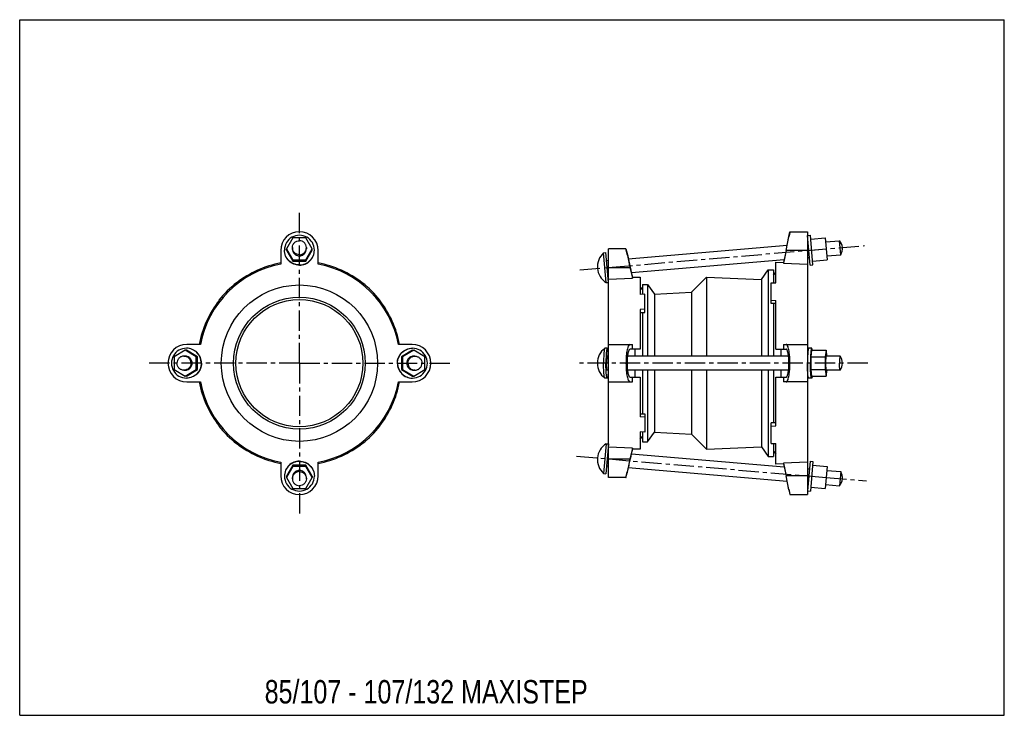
# Model space of a CAD drawing. Header units: millimetres. Extents: x 0 to 841, y 0 to 594.
import ezdxf

# ---------------------------------------------------------------- set-up
doc = ezdxf.new("R2010")
doc.units = ezdxf.units.MM
doc.header["$LTSCALE"] = 46.255
doc.linetypes.add('CENTER', pattern=[0.6, 0.375, -0.075, 0.075, -0.075])
doc.layers.get('0').update_dxf_attribs({"linetype": 'CONTINUOUS'})
doc.layers.add('02___PRT_ALL_AXES', color=7, linetype='CONTINUOUS')
doc.styles.get("Standard").update_dxf_attribs({"font": 'txt', "width": 0.8})

msp = doc.modelspace()

# ---------------------------------------------------------------- linework, layer by layer
at = {"color": 7, "linetype": 'Continuous'}
for p, q in [((0, 0), (0, 594)), ((0, 594), (841, 594)), ((841, 0), (841, 594)), ((657.01, 408.95), (657.87, 412.95)), ((657.87, 412.95), (672.87, 412.95)), ((672.87, 412.95), (672.87, 188.45)), ((233.44, 407.78), (227.95, 398.31)), ((244.41, 407.78), (233.44, 407.78)), ((249.89, 398.31), (244.41, 407.78)), ((657.01, 408.94), (657.01, 408.95)), ((675.64, 406.72), (688.05, 407.78)), ((688.05, 407.78), (689.66, 388.85)), ((688.34, 404.29), (700.23, 405.3)), ((222.92, 396.95), (222.92, 385.25)), ((227.95, 397.25), (227.95, 398.31)), ((227.95, 398.31), (233.44, 388.85)), ((227.95, 397.25), (233.44, 387.79)), ((244.41, 388.85), (249.89, 398.31)), ((244.41, 387.79), (249.89, 397.25)), ((249.89, 397.25), (249.89, 398.31)), ((254.92, 385.25), (254.92, 396.95)), ((502.87, 202.95), (502.87, 398.45)), ((517.87, 398.45), (502.87, 398.45)), ((517.87, 398.45), (518.81, 394.45)), ((518.56, 394.99), (517.87, 398.45)), ((517.95, 398.05), (517.88, 398.41)), ((672.87, 396.95), (654.7, 396.95)), ((676.45, 397.25), (688.85, 398.31)), ((233.44, 387.79), (233.44, 388.85)), ((233.44, 388.85), (244.41, 388.85)), ((233.44, 387.79), (244.41, 387.79)), ((244.41, 387.79), (244.41, 388.85)), ((518.81, 394.45), (518.82, 394.44)), ((645.87, 369.3), (645.87, 386.92)), ((645.87, 386.92), (652.37, 386.68)), ((677.26, 387.79), (689.66, 388.85)), ((689.36, 392.33), (701.25, 393.35)), ((502.87, 382.45), (521.27, 382.45)), ((652.37, 386.68), (652.37, 386.02)), ((652.37, 386.02), (672.87, 385.25)), ((502.87, 372.49), (523.37, 373.27)), ((523.37, 374.03), (529.87, 374.28)), ((523.37, 373.27), (523.37, 374.03)), ((529.87, 374.28), (529.87, 359.45)), ((643.87, 375.92), (645.87, 378.11)), ((185.24, 369.41), (185.33, 369.3)), ((292.61, 369.41), (292.52, 369.3)), ((529.87, 365.61), (531.87, 363.42)), ((641.87, 351.63), (641.87, 369.41)), ((641.87, 369.41), (645.87, 369.3)), ((170.21, 354.38), (170.33, 354.29)), ((307.64, 354.38), (307.52, 354.29)), ((533.87, 359.56), (529.87, 359.45)), ((533.87, 343.94), (533.87, 359.56)), ((641.87, 354.38), (645.87, 354.29)), ((645.87, 312.7), (645.87, 354.29)), ((533.87, 346.69), (529.87, 346.6)), ((529.87, 346.6), (529.87, 312.7)), ((645.87, 351.52), (641.87, 351.63)), ((529.87, 343.83), (533.87, 343.94)), ((141.31, 311.67), (131.84, 306.18)), ((150.78, 306.18), (141.31, 311.67)), ((142.37, 311.67), (141.31, 311.67)), ((151.83, 306.18), (142.37, 311.67)), ((154.37, 316.7), (142.67, 316.7)), ((335.17, 316.7), (323.47, 316.7)), ((499.8, 313.45), (499.73, 313.42)), ((501.79, 313.45), (499.8, 313.45)), ((502.87, 316.7), (523.37, 316.7)), ((529.87, 312.7), (521.42, 312.7)), ((523.37, 312.7), (523.37, 316.7)), ((525.47, 312.7), (525.47, 306.7)), ((645.87, 312.7), (654.58, 312.7)), ((650.28, 306.7), (650.28, 312.7)), ((652.37, 316.7), (672.87, 316.7)), ((652.37, 316.7), (652.37, 312.7)), ((676.45, 313.45), (673.96, 313.45)), ((676.45, 311.67), (675.64, 306.18)), ((676.45, 311.67), (688.85, 311.67)), ((688.85, 311.67), (688.05, 306.18)), ((689.59, 306.7), (688.85, 311.67)), ((131.84, 306.18), (131.84, 295.21)), ((140.3, 306.7), (141.31, 306.7)), ((150.78, 295.21), (150.78, 306.18)), ((151.83, 306.18), (150.78, 306.18)), ((151.83, 295.21), (151.83, 306.18)), ((502.87, 306.7), (501.79, 306.7)), ((656.7, 306.7), (519.15, 306.7)), ((673, 306.7), (672.87, 306.7)), ((675.64, 306.18), (688.05, 306.18)), ((675.64, 306.18), (675.64, 295.21)), ((688.05, 306.18), (688.05, 295.21)), ((700.74, 306.7), (688.85, 306.7)), ((700.79, 306.66), (700.74, 306.7)), ((131.84, 295.21), (141.31, 289.73)), ((140.3, 294.7), (141.31, 294.7)), ((141.31, 289.73), (150.78, 295.21)), ((142.37, 289.73), (151.83, 295.21)), ((151.83, 295.21), (150.78, 295.21)), ((502.87, 294.7), (501.79, 294.7)), ((656.7, 294.7), (519.15, 294.7)), ((525.47, 294.7), (525.47, 288.7)), ((650.28, 288.7), (650.28, 294.7)), ((673, 294.7), (672.87, 294.7)), ((675.64, 295.21), (688.05, 295.21)), ((675.64, 295.21), (676.45, 289.73)), ((688.05, 295.21), (688.85, 289.73)), ((700.74, 294.7), (688.85, 294.7)), ((688.85, 289.73), (689.59, 294.7)), ((700.79, 294.74), (700.74, 294.7)), ((142.37, 289.73), (141.31, 289.73)), ((499.8, 287.95), (499.73, 287.98)), ((501.79, 287.95), (499.8, 287.95)), ((521.42, 288.7), (529.87, 288.7)), ((523.37, 284.7), (523.37, 288.7)), ((529.87, 288.7), (529.87, 254.8)), ((645.87, 288.7), (654.58, 288.7)), ((645.87, 247.11), (645.87, 288.7)), ((652.37, 288.7), (652.37, 284.7)), ((676.45, 287.95), (673.96, 287.95)), ((676.45, 289.73), (688.85, 289.73)), ((142.67, 284.7), (154.37, 284.7)), ((323.47, 284.7), (335.17, 284.7)), ((502.87, 284.7), (523.37, 284.7)), ((672.87, 284.7), (652.37, 284.7)), ((529.87, 257.57), (533.87, 257.46)), ((533.87, 254.71), (529.87, 254.8)), ((533.87, 257.46), (533.87, 241.84)), ((170.21, 247.01), (170.33, 247.11)), ((307.64, 247.01), (307.52, 247.11)), ((645.87, 249.88), (641.87, 249.77)), ((641.87, 231.99), (641.87, 249.77)), ((641.87, 247.01), (645.87, 247.11)), ((529.87, 241.95), (529.87, 227.12)), ((533.87, 241.84), (529.87, 241.95)), ((529.87, 235.79), (531.87, 237.98)), ((185.24, 231.99), (185.33, 232.1)), ((292.61, 231.99), (292.52, 232.1)), ((523.37, 228.13), (502.87, 228.91)), ((523.37, 227.37), (523.37, 228.13)), ((529.87, 227.12), (523.37, 227.37)), ((641.87, 231.99), (645.87, 232.1)), ((645.87, 214.48), (645.87, 232.1)), ((502.87, 218.95), (521.27, 218.95)), ((643.87, 225.48), (645.87, 223.29)), ((222.92, 216.15), (222.92, 204.45)), ((254.92, 204.45), (254.92, 216.15)), ((652.37, 214.72), (645.87, 214.48)), ((672.87, 216.15), (652.37, 215.38)), ((652.37, 215.38), (652.37, 214.72)), ((517.87, 202.95), (502.87, 202.95)), ((517.87, 202.95), (518.81, 206.95)), ((518.81, 206.95), (518.82, 207)), ((672.87, 204.45), (654.7, 204.45)), ((657.01, 192.46), (657.01, 192.45)), ((657.01, 192.45), (657.87, 188.45)), ((657.22, 191.92), (657.87, 188.45)), ((657.87, 188.45), (672.87, 188.45)), ((0, 0), (841, 0))]:
    msp.add_line(p, q, dxfattribs=at)
for centre, radius, start, end in [((238.92, 396.95), 16, 0, 180), ((101.23, 515.39), 565.88, 347.91801, 349.15677), ((69.96, 521.13), 597.78, 348.01053, 349.1595), ((974.4, 486.57), 464.95, 191.45848, 192.94111), ((238.92, 300.7), 86.05, 100.71585, 169.28413), ((238.92, 300.7), 87.05, 100.59229, 128), ((238.92, 300.7), 86.05, 10.71585, 79.28415), ((238.92, 300.7), 87.05, 52, 79.40663), ((238.92, 300.7), 87.2, 128, 142), ((238.92, 300.7), 87.2, 38, 52), ((238.92, 300.7), 87.05, 142, 169.40771), ((238.92, 300.7), 87.05, 10.59335, 38), ((142.67, 300.7), 16, 90, 270), ((142.38, 300.75), 12.7, 90.04155, 150.14505), ((335.17, 300.7), 16, 270, 90), ((509.43, 300.7), 16, 127.3252, 232.6748), ((657.55, 308.88), 19.65, 8.17465, 8.4251), ((142.45, 300.7), 12.79, 150.09833, 180.00533), ((402.65, 302.16), 100.2, 2.59721, 2.80869), ((692.77, 300.7), 10, 323.40839, 36.59118), ((142.45, 300.7), 12.79, 179.99467, 209.90167), ((402.65, 299.23), 100.2, 357.19131, 357.40279), ((142.38, 300.64), 12.7, 209.85495, 269.95846), ((657.55, 292.52), 19.65, 351.5749, 351.82535), ((238.92, 300.7), 87.05, 190.59338, 218), ((238.92, 300.7), 86.05, 190.71589, 259.28415), ((238.92, 300.7), 86.05, 280.71585, 349.28415), ((238.92, 300.7), 87.05, 322, 349.40665), ((238.92, 300.7), 87.2, 218, 232), ((238.92, 300.7), 87.2, 308, 322), ((238.92, 300.7), 87.05, 232, 259.40664), ((238.92, 300.7), 87.05, 280.59336, 308), ((1002.16, 108.82), 493.34, 167.10156, 168.49884), ((238.92, 204.45), 16, 180, 360), ((69.45, 79.56), 598.31, 10.87679, 12.04842), ((99.67, 86.27), 567.47, 10.8098, 12.02017)]:
    msp.add_arc(centre, radius, start, end, dxfattribs=at)
for points, knots in [([(657.87, 412.95), (657.88, 412.97), (657.84, 412.77), (657.82, 412.67), (657.75, 412.26), (657.62, 411.57), (657.39, 410.34), (657.19, 409.3), (657.07, 408.7)], [0, 0, 0, 0, 0.016471, 0.065626, 0.14705, 0.259926, 0.575375, 1, 1, 1, 1]), ([(232.92, 398.31), (232.92, 397.53), (233.24, 395.96), (234.57, 393.97), (236.57, 392.64), (238.14, 392.33), (238.92, 392.33)], [0, 0, 0, 0, 0.249581, 0.499408, 0.749555, 1, 1, 1, 1]), ([(238.92, 392.33), (239.7, 392.33), (241.28, 392.64), (243.27, 393.97), (244.61, 395.96), (244.92, 397.53), (244.92, 398.31)], [0, 0, 0, 0, 0.250445, 0.500592, 0.750419, 1, 1, 1, 1]), ([(518.72, 394.21), (518.71, 394.28), (518.66, 394.54), (518.6, 394.79), (518.56, 394.99)], [0, 0, 0, 0, 0.258039, 1, 1, 1, 1]), ([(518.82, 394.44), (518.89, 394.08), (519.71, 390.08), (520.58, 386.08), (521.42, 382.45)], [0, 0, 0, 0, 0.088606, 1, 1, 1, 1]), ([(155.07, 300.7), (155.07, 302.36), (154.41, 305.71), (151.59, 309.95), (147.36, 312.78), (144.02, 313.45), (142.37, 313.45)], [0, 0, 0, 0, 0.250437, 0.500594, 0.750419, 1, 1, 1, 1]), ([(155.28, 300.7), (155.28, 302.36), (154.62, 305.71), (151.8, 309.95), (147.58, 312.78), (144.23, 313.45), (142.58, 313.45)], [0, 0, 0, 0, 0.250437, 0.500594, 0.750419, 1, 1, 1, 1]), ([(499.61, 313.26), (499.52, 313.07), (499.39, 312.57), (499.23, 311.63), (499.08, 310.37), (498.96, 308.81), (498.85, 307.01), (498.74, 304.28), (498.71, 302.15), (498.71, 300.7)], [0, 0, 0, 0, 0.047816, 0.123458, 0.225214, 0.350193, 0.494693, 0.654394, 1, 1, 1, 1]), ([(499.73, 313.42), (499.72, 313.41), (499.67, 313.37), (499.63, 313.31), (499.61, 313.26)], [0, 0, 0, 0, 0.196566, 1, 1, 1, 1]), ([(501.79, 313.45), (501.75, 313.45), (501.65, 313.37), (501.5, 313.04), (501.33, 312.33), (501.16, 311.17), (501.01, 309.6), (500.88, 307.69), (500.78, 305.52), (500.72, 303.16), (500.71, 301.53), (500.71, 300.7)], [0, 0, 0, 0, 0.009516, 0.025918, 0.08434, 0.176827, 0.300414, 0.450585, 0.621621, 0.807208, 1, 1, 1, 1]), ([(502.73, 307.07), (502.69, 307.96), (502.59, 309.51), (502.41, 311.32), (502.22, 312.42), (502.11, 312.9), (502.01, 313.19), (501.94, 313.35), (501.85, 313.45), (501.79, 313.45)], [0, 0, 0, 0, 0.405922, 0.718637, 0.833433, 0.918229, 0.949149, 0.972587, 1, 1, 1, 1]), ([(521.27, 316.7), (520.67, 316.7), (520.03, 315.81), (519.59, 314.82), (519.19, 313.68), (518.77, 311.95), (518.38, 309.55), (518.09, 306.81), (517.91, 303.82), (517.85, 300.7), (517.91, 297.58), (518.09, 294.59), (518.38, 291.85), (518.77, 289.45), (519.19, 287.72), (519.59, 286.58), (520.03, 285.59), (520.67, 284.7), (521.27, 284.7)], [0, 0, 0, 0, 0.053374, 0.07491, 0.099995, 0.160437, 0.233301, 0.316248, 0.406292, 0.5, 0.593708, 0.683752, 0.766699, 0.839563, 0.900005, 0.92509, 0.946626, 1, 1, 1, 1]), ([(521.42, 312.7), (520.97, 312.7), (520.49, 312.04), (520.15, 311.29), (519.84, 310.43), (519.51, 309.14), (519.21, 307.34), (518.98, 305.28), (518.84, 303.04), (518.8, 300.7), (518.84, 298.36), (518.98, 296.12), (519.21, 294.06), (519.51, 292.26), (519.84, 290.96), (520.15, 290.11), (520.49, 289.36), (520.97, 288.7), (521.42, 288.7)], [0, 0, 0, 0, 0.053751, 0.075329, 0.100436, 0.160859, 0.23365, 0.316495, 0.406423, 0.50001, 0.593595, 0.68352, 0.766362, 0.839148, 0.899568, 0.924673, 0.946251, 1, 1, 1, 1]), ([(654.58, 288.7), (654.76, 288.7), (655.05, 288.87), (655.33, 289.22), (655.66, 289.8), (656.01, 290.8), (656.36, 292.27), (656.64, 294.07), (656.85, 296.12), (656.98, 298.37), (657.02, 300.7), (656.98, 303.03), (656.85, 305.27), (656.64, 307.33), (656.36, 309.13), (656.01, 310.6), (655.66, 311.6), (655.33, 312.18), (655.05, 312.53), (654.76, 312.7), (654.58, 312.7)], [0, 0, 0, 0, 0.021389, 0.035905, 0.053765, 0.100161, 0.160545, 0.233392, 0.316324, 0.40634, 0.500008, 0.593676, 0.68369, 0.766618, 0.839461, 0.899843, 0.946236, 0.964096, 0.978612, 1, 1, 1, 1]), ([(654.7, 284.7), (654.81, 284.7), (655.06, 284.76), (655.39, 285.01), (655.69, 285.4), (656.12, 286.17), (656.58, 287.5), (657.03, 289.46), (657.4, 291.86), (657.67, 294.6), (657.84, 297.59), (657.89, 300.7), (657.84, 303.81), (657.67, 306.8), (657.4, 309.54), (657.03, 311.94), (656.58, 313.9), (656.12, 315.23), (655.69, 316), (655.39, 316.39), (655.06, 316.64), (654.81, 316.7), (654.7, 316.7)], [0, 0, 0, 0, 0.009991, 0.021632, 0.036069, 0.053861, 0.10017, 0.160517, 0.233356, 0.316293, 0.406319, 0.5, 0.593681, 0.683707, 0.766644, 0.839483, 0.89983, 0.946139, 0.963931, 0.978368, 0.990009, 1, 1, 1, 1]), ([(673.96, 313.45), (673.9, 313.45), (673.81, 313.35), (673.74, 313.19), (673.64, 312.9), (673.52, 312.42), (673.34, 311.32), (673.16, 309.51), (673.06, 307.96), (673.02, 307.07)], [0, 0, 0, 0, 0.027413, 0.050851, 0.081771, 0.166567, 0.281363, 0.594078, 1, 1, 1, 1]), ([(676.45, 313.45), (676.41, 313.45), (676.31, 313.37), (676.16, 313.04), (675.99, 312.33), (675.82, 311.17), (675.66, 309.6), (675.54, 307.69), (675.44, 305.52), (675.38, 303.16), (675.37, 301.53), (675.37, 300.7)], [0, 0, 0, 0, 0.009516, 0.025918, 0.08434, 0.176827, 0.300414, 0.450585, 0.621621, 0.807208, 1, 1, 1, 1]), ([(676.99, 311.76), (676.95, 312), (676.88, 312.42), (676.75, 312.96), (676.64, 313.29), (676.51, 313.45), (676.45, 313.45)], [0, 0, 0, 0, 0.40802, 0.7094, 0.902299, 1, 1, 1, 1]), ([(140.3, 306.7), (139.52, 306.7), (137.95, 306.39), (135.96, 305.05), (134.63, 303.06), (134.32, 301.48), (134.32, 300.7)], [0, 0, 0, 0, 0.24958, 0.499412, 0.749549, 1, 1, 1, 1]), ([(146.27, 300.7), (146.27, 301.48), (145.96, 303.06), (144.63, 305.05), (142.65, 306.39), (141.07, 306.7), (140.3, 306.7)], [0, 0, 0, 0, 0.250451, 0.500588, 0.75042, 1, 1, 1, 1]), ([(147.29, 300.7), (147.29, 301.48), (146.98, 303.06), (145.65, 305.05), (143.66, 306.39), (142.09, 306.7), (141.31, 306.7)], [0, 0, 0, 0, 0.250445, 0.500592, 0.750419, 1, 1, 1, 1]), ([(501.79, 306.7), (501.77, 306.7), (501.73, 306.66), (501.66, 306.51), (501.58, 306.17), (501.5, 305.63), (501.42, 304.89), (501.36, 303.99), (501.3, 302.58), (501.28, 301.46), (501.28, 300.7)], [0, 0, 0, 0, 0.00952, 0.025929, 0.084335, 0.176824, 0.300447, 0.450564, 0.621611, 1, 1, 1, 1]), ([(673.02, 307.07), (673, 306.58), (672.91, 304.45), (672.87, 302.33), (672.87, 300.7)], [0, 0, 0, 0, 0.234712, 1, 1, 1, 1]), ([(688.85, 306.7), (688.84, 306.7), (688.79, 306.66), (688.72, 306.51), (688.64, 306.17), (688.56, 305.63), (688.48, 304.89), (688.42, 303.99), (688.36, 302.58), (688.34, 301.46), (688.34, 300.7)], [0, 0, 0, 0, 0.009505, 0.025911, 0.084328, 0.176832, 0.300425, 0.45058, 0.621618, 1, 1, 1, 1]), ([(700.48, 305.9), (700.43, 305.58), (700.36, 304.85), (700.25, 303.12), (700.23, 301.7), (700.23, 300.7)], [0, 0, 0, 0, 0.184321, 0.423481, 1, 1, 1, 1]), ([(700.74, 306.7), (700.71, 306.7), (700.64, 306.62), (700.59, 306.47), (700.53, 306.21), (700.5, 306.01), (700.48, 305.9)], [0, 0, 0, 0, 0.09751, 0.290369, 0.591763, 1, 1, 1, 1]), ([(140.3, 294.7), (139.52, 294.7), (137.95, 295.01), (135.96, 296.35), (134.63, 298.34), (134.32, 299.92), (134.32, 300.7)], [0, 0, 0, 0, 0.24958, 0.499412, 0.749549, 1, 1, 1, 1]), ([(146.27, 300.7), (146.27, 299.92), (145.96, 298.34), (144.63, 296.35), (142.65, 295.01), (141.07, 294.7), (140.3, 294.7)], [0, 0, 0, 0, 0.250451, 0.500588, 0.75042, 1, 1, 1, 1]), ([(141.31, 294.7), (142.09, 294.7), (143.66, 295.01), (145.65, 296.35), (146.98, 298.34), (147.29, 299.92), (147.29, 300.7)], [0, 0, 0, 0, 0.249581, 0.499408, 0.749555, 1, 1, 1, 1]), ([(155.07, 300.7), (155.07, 299.04), (154.41, 295.69), (151.59, 291.45), (147.36, 288.61), (144.02, 287.95), (142.37, 287.95)], [0, 0, 0, 0, 0.250437, 0.500594, 0.750419, 1, 1, 1, 1]), ([(155.28, 300.7), (155.28, 299.04), (154.62, 295.69), (151.8, 291.45), (147.58, 288.61), (144.23, 287.95), (142.58, 287.95)], [0, 0, 0, 0, 0.250437, 0.500594, 0.750419, 1, 1, 1, 1]), ([(499.61, 288.14), (499.52, 288.32), (499.39, 288.83), (499.23, 289.76), (499.08, 291.03), (498.96, 292.59), (498.85, 294.39), (498.74, 297.12), (498.71, 299.25), (498.71, 300.7)], [0, 0, 0, 0, 0.047816, 0.123458, 0.225214, 0.350193, 0.494693, 0.654394, 1, 1, 1, 1]), ([(501.79, 287.95), (501.75, 287.95), (501.65, 288.03), (501.5, 288.36), (501.33, 289.06), (501.16, 290.23), (501.01, 291.8), (500.88, 293.71), (500.78, 295.88), (500.72, 298.24), (500.71, 299.87), (500.71, 300.7)], [0, 0, 0, 0, 0.009516, 0.025918, 0.08434, 0.176827, 0.300414, 0.450585, 0.621621, 0.807208, 1, 1, 1, 1]), ([(501.79, 294.7), (501.77, 294.7), (501.73, 294.74), (501.66, 294.89), (501.58, 295.22), (501.5, 295.77), (501.42, 296.51), (501.36, 297.41), (501.3, 298.82), (501.28, 299.93), (501.28, 300.7)], [0, 0, 0, 0, 0.00952, 0.025929, 0.084335, 0.176824, 0.300447, 0.450564, 0.621611, 1, 1, 1, 1]), ([(673.02, 294.32), (673, 294.82), (672.91, 296.95), (672.87, 299.07), (672.87, 300.7)], [0, 0, 0, 0, 0.234712, 1, 1, 1, 1]), ([(676.45, 287.95), (676.41, 287.95), (676.31, 288.03), (676.16, 288.36), (675.99, 289.06), (675.82, 290.23), (675.66, 291.8), (675.54, 293.71), (675.44, 295.88), (675.38, 298.24), (675.37, 299.87), (675.37, 300.7)], [0, 0, 0, 0, 0.009516, 0.025918, 0.08434, 0.176827, 0.300414, 0.450585, 0.621621, 0.807208, 1, 1, 1, 1]), ([(688.34, 300.7), (688.34, 299.93), (688.36, 298.82), (688.42, 297.41), (688.48, 296.51), (688.56, 295.77), (688.64, 295.22), (688.72, 294.89), (688.79, 294.74), (688.84, 294.7), (688.85, 294.7)], [0, 0, 0, 0, 0.378382, 0.54942, 0.699575, 0.823168, 0.915672, 0.974089, 0.990495, 1, 1, 1, 1]), ([(700.48, 295.5), (700.43, 295.82), (700.36, 296.55), (700.25, 298.28), (700.23, 299.7), (700.23, 300.7)], [0, 0, 0, 0, 0.184321, 0.423481, 1, 1, 1, 1]), ([(700.74, 294.7), (700.71, 294.7), (700.64, 294.78), (700.59, 294.93), (700.53, 295.19), (700.5, 295.39), (700.48, 295.5)], [0, 0, 0, 0, 0.09751, 0.290369, 0.591763, 1, 1, 1, 1]), ([(499.73, 287.98), (499.72, 287.98), (499.67, 288.03), (499.63, 288.09), (499.61, 288.14)], [0, 0, 0, 0, 0.196566, 1, 1, 1, 1]), ([(502.73, 294.32), (502.69, 293.44), (502.59, 291.88), (502.41, 290.08), (502.22, 288.98), (502.11, 288.5), (502.01, 288.21), (501.94, 288.05), (501.85, 287.95), (501.79, 287.95)], [0, 0, 0, 0, 0.405922, 0.718637, 0.833433, 0.918229, 0.949149, 0.972587, 1, 1, 1, 1]), ([(673.96, 287.95), (673.9, 287.95), (673.81, 288.05), (673.74, 288.21), (673.64, 288.5), (673.52, 288.98), (673.34, 290.08), (673.16, 291.88), (673.06, 293.44), (673.02, 294.32)], [0, 0, 0, 0, 0.027413, 0.050851, 0.081771, 0.166567, 0.281363, 0.594078, 1, 1, 1, 1]), ([(676.99, 289.64), (676.95, 289.4), (676.88, 288.97), (676.75, 288.44), (676.64, 288.11), (676.51, 287.95), (676.45, 287.95)], [0, 0, 0, 0, 0.40802, 0.7094, 0.902299, 1, 1, 1, 1]), ([(521.42, 218.95), (521.07, 217.44), (520.57, 215.23), (519.96, 212.43), (519.57, 210.6), (519.28, 209.2), (519.01, 207.89), (518.93, 207.56), (518.8, 206.87), (518.81, 206.95)], [0, 0, 0, 0, 0.379055, 0.551328, 0.703249, 0.828695, 0.922428, 0.980387, 1, 1, 1, 1]), ([(517.87, 202.95), (517.87, 202.93), (517.91, 203.13), (517.93, 203.23), (518.01, 203.64), (518.1, 204.09), (518.22, 204.7), (518.43, 205.75), (518.6, 206.59), (518.72, 207.19)], [0, 0, 0, 0, 0.016479, 0.065655, 0.14711, 0.260017, 0.40325, 0.575487, 1, 1, 1, 1]), ([(657.07, 192.7), (657.09, 192.63), (657.14, 192.37), (657.19, 192.11), (657.22, 191.92)], [0, 0, 0, 0, 0.258044, 1, 1, 1, 1])]:
    msp.add_open_spline(points, degree=3, knots=knots, dxfattribs=at)
for points in [[(654.58, 396.95), (653.84, 393.52), (653.11, 390.1), (652.37, 386.68)], [(654.7, 396.95), (653.92, 393.31), (653.15, 389.66), (652.37, 386.02)], [(521.27, 382.45), (521.97, 379.39), (522.67, 376.33), (523.37, 373.27)], [(521.42, 382.45), (522.07, 379.64), (522.73, 376.84), (523.37, 374.03)], [(523.37, 228.13), (522.67, 225.07), (521.97, 222.01), (521.27, 218.95)], [(523.37, 227.37), (522.73, 224.56), (522.07, 221.75), (521.42, 218.95)], [(652.37, 215.38), (653.15, 211.73), (653.92, 208.09), (654.7, 204.45)], [(652.37, 214.72), (653.11, 211.3), (653.84, 207.87), (654.58, 204.45)]]:
    msp.add_open_spline(points, degree=3, dxfattribs=at)
at = {"layer": '02___PRT_ALL_AXES', "color": 7, "linetype": 'CENTER'}
for p, q in [((238.92, 300.7), (238.92, 429.46)), ((478.37, 380.36), (721.62, 401.11)), ((238.92, 300.7), (110.16, 300.7)), ((238.92, 300.7), (238.92, 171.93)), ((238.92, 300.7), (367.69, 300.7)), ((724.33, 300.7), (476.35, 300.7)), ((475.71, 221.27), (676.45, 204.14)), ((688.85, 203.09), (723.34, 200.15))]:
    msp.add_line(p, q, dxfattribs=at)
at = {"layer": '02___PRT_ALL_AXES', "color": 7, "linetype": 'Continuous'}
for p, q in [((672.87, 409.75), (675.37, 409.96)), ((675.04, 384.34), (672.87, 409.75)), ((677.53, 384.55), (675.37, 409.96)), ((701.25, 393.35), (700.23, 405.3)), ((232.92, 399.33), (232.92, 398.31)), ((244.92, 399.33), (244.92, 398.31)), ((519.76, 389.91), (655.53, 401.49)), ((672.87, 402.97), (673.43, 403.02)), ((498.71, 394.89), (500.71, 395.06)), ((500.88, 369.48), (498.71, 394.89)), ((502.87, 369.65), (500.71, 395.06)), ((501.28, 388.34), (502.87, 388.47)), ((522.43, 378.1), (652.92, 389.23)), ((672.87, 390.93), (674.45, 391.06)), ((633.49, 372.05), (639.37, 380.45)), ((639.37, 380.45), (639.37, 306.7)), ((639.37, 380.45), (643.87, 380.45)), ((643.87, 380.45), (643.87, 369.35)), ((675.04, 384.34), (677.53, 384.55)), ((502.3, 376.38), (502.87, 376.43)), ((573.87, 361.32), (586.6, 374.05)), ((586.6, 374.05), (586.6, 306.7)), ((586.6, 374.05), (633.49, 372.05)), ((633.49, 372.05), (633.49, 306.7)), ((500.88, 369.48), (502.87, 369.65)), ((531.87, 367.95), (531.87, 359.5)), ((531.87, 367.95), (536.37, 367.95)), ((536.37, 367.95), (536.37, 306.7)), ((536.37, 367.95), (542.24, 359.58)), ((542.24, 359.58), (573.87, 361.32)), ((542.24, 359.58), (542.24, 306.7)), ((573.87, 361.32), (573.87, 306.7)), ((643.87, 351.58), (643.87, 306.7)), ((531.87, 343.88), (531.87, 306.7)), ((335.48, 311.67), (326.01, 306.18)), ((336.54, 311.67), (327.07, 306.18)), ((335.48, 311.67), (336.54, 311.67)), ((346, 306.18), (336.54, 311.67)), ((326.01, 306.18), (327.07, 306.18)), ((326.01, 306.18), (326.01, 295.21)), ((327.07, 306.18), (327.07, 295.21)), ((337.55, 306.7), (336.54, 306.7)), ((346, 295.21), (346, 306.18)), ((326.01, 295.21), (327.07, 295.21)), ((326.01, 295.21), (335.48, 289.73)), ((327.07, 295.21), (336.54, 289.73)), ((336.54, 289.73), (346, 295.21)), ((337.55, 294.7), (336.54, 294.7)), ((531.87, 294.7), (531.87, 257.52)), ((536.37, 294.7), (536.37, 233.45)), ((542.24, 294.7), (542.24, 241.82)), ((573.87, 294.7), (573.87, 240.08)), ((586.6, 294.7), (586.6, 227.35)), ((633.49, 294.7), (633.49, 229.35)), ((639.37, 294.7), (639.37, 220.95)), ((643.87, 294.7), (643.87, 249.82)), ((335.48, 289.73), (336.54, 289.73)), ((531.87, 241.89), (531.87, 233.45)), ((536.37, 233.45), (542.24, 241.82)), ((542.24, 241.82), (573.87, 240.08)), ((573.87, 240.08), (586.6, 227.35)), ((500.88, 231.92), (498.71, 206.51)), ((502.87, 231.75), (500.71, 206.34)), ((500.88, 231.92), (502.87, 231.75)), ((531.87, 233.45), (536.37, 233.45)), ((586.6, 227.35), (633.49, 229.35)), ((633.49, 229.35), (639.37, 220.95)), ((643.87, 232.04), (643.87, 220.95)), ((502.3, 225.02), (502.87, 224.97)), ((522.43, 223.3), (652.92, 212.17)), ((639.37, 220.95), (643.87, 220.95)), ((233.44, 213.61), (227.95, 204.14)), ((233.44, 212.55), (227.95, 203.09)), ((244.41, 213.61), (233.44, 213.61)), ((233.44, 213.61), (233.44, 212.55)), ((244.41, 212.55), (233.44, 212.55)), ((249.89, 204.14), (244.41, 213.61)), ((244.41, 213.61), (244.41, 212.55)), ((249.89, 203.09), (244.41, 212.55)), ((501.28, 213.06), (502.87, 212.93)), ((519.76, 211.49), (655.53, 199.91)), ((675.04, 217.06), (672.87, 191.65)), ((672.87, 210.47), (674.45, 210.34)), ((675.04, 217.06), (677.53, 216.85)), ((677.53, 216.85), (675.37, 191.44)), ((677.26, 213.61), (689.66, 212.55)), ((689.66, 212.55), (688.05, 193.62)), ((227.95, 204.14), (227.95, 203.09)), ((227.95, 203.09), (233.44, 193.62)), ((232.92, 202.07), (232.92, 203.09)), ((244.41, 193.62), (249.89, 203.09)), ((244.92, 202.07), (244.92, 203.09)), ((249.89, 204.14), (249.89, 203.09)), ((498.71, 206.51), (500.71, 206.34)), ((676.45, 204.14), (688.85, 203.09)), ((689.36, 209.06), (701.25, 208.05)), ((701.25, 208.05), (700.23, 196.09)), ((233.44, 193.62), (244.41, 193.62)), ((672.87, 198.43), (673.43, 198.38)), ((675.64, 194.68), (688.05, 193.62)), ((688.34, 197.11), (700.23, 196.09)), ((672.87, 191.65), (675.37, 191.44))]:
    msp.add_line(p, q, dxfattribs=at)
for radius in [66.75, 56.25, 54.25]:
    msp.add_circle((238.92, 300.7), radius, dxfattribs=at)
for centre, radius, start, end in [((238.87, 397.25), 12.7, 119.85495, 179.95846), ((238.92, 397.17), 12.79, 89.99467, 119.90167), ((238.92, 397.17), 12.79, 60.09833, 90.00533), ((238.98, 397.25), 12.7, 0.04154, 60.14505), ((692.76, 398.65), 10, 328.0053, 41.74509), ((509.43, 383.01), 16, 132.04248, 237.70791), ((335.47, 300.75), 12.7, 29.85495, 89.95846), ((335.4, 300.7), 12.79, 359.99467, 29.90167), ((335.4, 300.7), 12.79, 330.09833, 0.00533), ((335.47, 300.64), 12.7, 270.04154, 330.14505), ((509.43, 218.39), 16, 122.29209, 227.95752), ((238.87, 204.15), 12.7, 180.04154, 240.14505), ((238.98, 204.15), 12.7, 299.85495, 359.95846), ((692.76, 202.75), 10, 318.25491, 31.9947), ((238.92, 204.23), 12.79, 240.09833, 270.00533), ((238.92, 204.23), 12.79, 269.99467, 299.90167)]:
    msp.add_arc(centre, radius, start, end, dxfattribs=at)
for points, knots in [([(232.92, 399.33), (232.92, 400.1), (233.24, 401.68), (234.57, 403.66), (236.57, 404.99), (238.14, 405.3), (238.92, 405.3)], [0, 0, 0, 0, 0.24958, 0.499412, 0.749549, 1, 1, 1, 1]), ([(244.92, 399.33), (244.92, 400.1), (244.61, 401.68), (243.27, 403.66), (241.28, 404.99), (239.7, 405.3), (238.92, 405.3)], [0, 0, 0, 0, 0.24958, 0.499412, 0.749549, 1, 1, 1, 1]), ([(238.92, 384.55), (237.26, 384.55), (233.91, 385.21), (229.68, 388.04), (226.84, 392.26), (226.17, 395.6), (226.17, 397.25)], [0, 0, 0, 0, 0.250437, 0.500594, 0.750419, 1, 1, 1, 1]), ([(238.92, 384.34), (237.26, 384.34), (233.91, 385), (229.68, 387.82), (226.84, 392.05), (226.17, 395.39), (226.17, 397.04)], [0, 0, 0, 0, 0.250437, 0.500594, 0.750419, 1, 1, 1, 1]), ([(238.92, 393.35), (238.14, 393.35), (236.57, 393.66), (234.57, 394.99), (233.24, 396.97), (232.92, 398.55), (232.92, 399.33)], [0, 0, 0, 0, 0.250451, 0.500588, 0.75042, 1, 1, 1, 1]), ([(238.92, 393.35), (239.7, 393.35), (241.28, 393.66), (243.27, 394.99), (244.61, 396.97), (244.92, 398.55), (244.92, 399.33)], [0, 0, 0, 0, 0.250451, 0.500588, 0.75042, 1, 1, 1, 1]), ([(238.92, 384.55), (240.58, 384.55), (243.93, 385.21), (248.17, 388.04), (251.01, 392.26), (251.67, 395.6), (251.67, 397.25)], [0, 0, 0, 0, 0.250437, 0.500594, 0.750419, 1, 1, 1, 1]), ([(238.92, 384.34), (240.58, 384.34), (243.93, 385), (248.17, 387.82), (251.01, 392.05), (251.67, 395.39), (251.67, 397.04)], [0, 0, 0, 0, 0.250437, 0.500594, 0.750419, 1, 1, 1, 1]), ([(322.56, 300.7), (322.56, 302.36), (323.22, 305.71), (326.05, 309.95), (330.27, 312.78), (333.61, 313.45), (335.27, 313.45)], [0, 0, 0, 0, 0.250437, 0.500594, 0.750419, 1, 1, 1, 1]), ([(322.77, 300.7), (322.77, 302.36), (323.43, 305.71), (326.26, 309.95), (330.48, 312.78), (333.83, 313.45), (335.48, 313.45)], [0, 0, 0, 0, 0.250437, 0.500594, 0.750419, 1, 1, 1, 1]), ([(336.54, 306.7), (335.76, 306.7), (334.18, 306.39), (332.2, 305.05), (330.87, 303.06), (330.56, 301.48), (330.56, 300.7)], [0, 0, 0, 0, 0.249581, 0.499408, 0.749555, 1, 1, 1, 1]), ([(331.57, 300.7), (331.57, 301.48), (331.88, 303.06), (333.21, 305.05), (335.2, 306.39), (336.77, 306.7), (337.55, 306.7)], [0, 0, 0, 0, 0.250451, 0.500588, 0.75042, 1, 1, 1, 1]), ([(337.55, 306.7), (338.33, 306.7), (339.9, 306.39), (341.89, 305.05), (343.22, 303.06), (343.53, 301.48), (343.53, 300.7)], [0, 0, 0, 0, 0.24958, 0.499412, 0.749549, 1, 1, 1, 1]), ([(322.56, 300.7), (322.56, 299.04), (323.22, 295.69), (326.05, 291.45), (330.27, 288.61), (333.61, 287.95), (335.27, 287.95)], [0, 0, 0, 0, 0.250437, 0.500594, 0.750419, 1, 1, 1, 1]), ([(322.77, 300.7), (322.77, 299.04), (323.43, 295.69), (326.26, 291.45), (330.48, 288.61), (333.83, 287.95), (335.48, 287.95)], [0, 0, 0, 0, 0.250437, 0.500594, 0.750419, 1, 1, 1, 1]), ([(330.56, 300.7), (330.56, 299.92), (330.87, 298.34), (332.2, 296.35), (334.18, 295.01), (335.76, 294.7), (336.54, 294.7)], [0, 0, 0, 0, 0.250445, 0.500592, 0.750419, 1, 1, 1, 1]), ([(331.57, 300.7), (331.57, 299.92), (331.88, 298.34), (333.21, 296.35), (335.2, 295.01), (336.77, 294.7), (337.55, 294.7)], [0, 0, 0, 0, 0.250451, 0.500588, 0.75042, 1, 1, 1, 1]), ([(337.55, 294.7), (338.33, 294.7), (339.9, 295.01), (341.89, 296.35), (343.22, 298.34), (343.53, 299.92), (343.53, 300.7)], [0, 0, 0, 0, 0.24958, 0.499412, 0.749549, 1, 1, 1, 1]), ([(238.92, 217.06), (237.26, 217.06), (233.91, 216.4), (229.68, 213.58), (226.84, 209.35), (226.17, 206.01), (226.17, 204.36)], [0, 0, 0, 0, 0.250437, 0.500594, 0.750419, 1, 1, 1, 1]), ([(238.92, 216.85), (237.26, 216.85), (233.91, 216.19), (229.68, 213.36), (226.84, 209.14), (226.17, 205.8), (226.17, 204.14)], [0, 0, 0, 0, 0.250437, 0.500594, 0.750419, 1, 1, 1, 1]), ([(238.92, 217.06), (240.58, 217.06), (243.93, 216.4), (248.17, 213.58), (251.01, 209.35), (251.67, 206.01), (251.67, 204.36)], [0, 0, 0, 0, 0.250437, 0.500594, 0.750419, 1, 1, 1, 1]), ([(238.92, 216.85), (240.58, 216.85), (243.93, 216.19), (248.17, 213.36), (251.01, 209.14), (251.67, 205.8), (251.67, 204.14)], [0, 0, 0, 0, 0.250437, 0.500594, 0.750419, 1, 1, 1, 1]), ([(238.92, 209.06), (238.14, 209.06), (236.57, 208.75), (234.57, 207.42), (233.24, 205.44), (232.92, 203.86), (232.92, 203.09)], [0, 0, 0, 0, 0.250445, 0.500592, 0.750419, 1, 1, 1, 1]), ([(238.92, 208.05), (238.14, 208.05), (236.57, 207.74), (234.57, 206.41), (233.24, 204.42), (232.92, 202.85), (232.92, 202.07)], [0, 0, 0, 0, 0.250451, 0.500588, 0.75042, 1, 1, 1, 1]), ([(232.92, 202.07), (232.92, 201.3), (233.24, 199.72), (234.57, 197.74), (236.57, 196.41), (238.14, 196.09), (238.92, 196.09)], [0, 0, 0, 0, 0.24958, 0.499412, 0.749549, 1, 1, 1, 1]), ([(244.92, 203.09), (244.92, 203.86), (244.61, 205.44), (243.27, 207.42), (241.28, 208.75), (239.7, 209.06), (238.92, 209.06)], [0, 0, 0, 0, 0.249581, 0.499408, 0.749555, 1, 1, 1, 1]), ([(238.92, 208.05), (239.7, 208.05), (241.28, 207.74), (243.27, 206.41), (244.61, 204.42), (244.92, 202.85), (244.92, 202.07)], [0, 0, 0, 0, 0.250451, 0.500588, 0.75042, 1, 1, 1, 1]), ([(244.92, 202.07), (244.92, 201.3), (244.61, 199.72), (243.27, 197.74), (241.28, 196.41), (239.7, 196.09), (238.92, 196.09)], [0, 0, 0, 0, 0.24958, 0.499412, 0.749549, 1, 1, 1, 1])]:
    msp.add_open_spline(points, degree=3, knots=knots, dxfattribs=at)

# ---------------------------------------------------------------- texts
at = {"color": 2, "linetype": 'Continuous', "insert": (209.25, 30.1), "char_height": 20, "width": 400, "attachment_point": 1, "line_spacing_factor": 0.9}
msp.add_mtext('85/107 - 107/132 MAXISTEP', dxfattribs=at)

doc.saveas('drawing.dxf')
